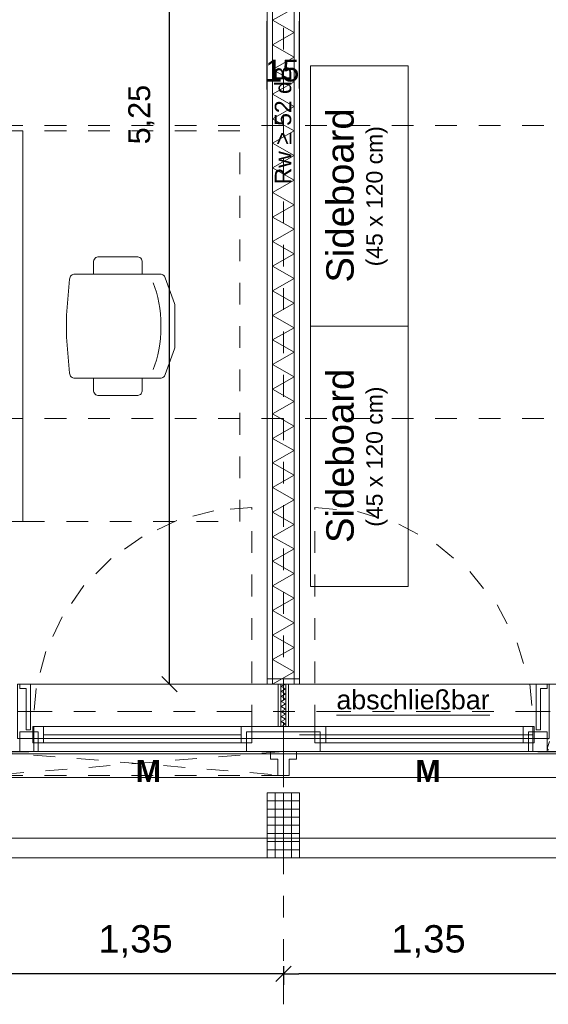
# Model space of a CAD drawing. Header units: metres. Extents: x -45.2 to 14.3, y -31.8 to 10.2.
# Tile 96 of 152: x -5.3 to -2.8, y -22.9 to -18.4. Entities that reach past the tile are written whole.
import ezdxf

# ---------------------------------------------------------------- set-up
doc = ezdxf.new("R2010")
doc.units = ezdxf.units.M
doc.header["$LTSCALE"] = 0.05
for name, pattern in [('1600.2032', [1.6, 0.8, -0.8]), ('Achsen 01', [5.291531, 3.175, -1.058062, 0.352704, -0.705764]), ('gestrichelt - 01', [2, 1, -1]), ('ISO-07 Punktiert', [0.889, 0.127, -0.762]), ('Raster 01', [2, 1, -1]), ('VW-01 Strichlinie kurz', [2, 1, -1])]:
    doc.linetypes.add(name, pattern=pattern)
doc.layers.get('0').update_dxf_attribs({"lineweight": 25})
for name, color, linetype, lineweight, true_color in [('013_Beton und Stahlbetonarbeiten-000 Brüstung', 7, 'Continuous', 9, 0xa6a6a6), ('014_Fassadenarbeiten-000 Aufsicht Betonfertigteile', 7, 'Continuous', 9, 0xc0c0c0), ('014_Fassadenarbeiten-330 mineralische Dämmung', 7, 'Continuous', 9, 0x666666), ('030_Sonnenschutzarbeiten-Bemassung', 7, 'Continuous', 13, 0xff6633), ('030_Sonnenschutzarbeiten-Grundriss', 7, 'Continuous', 13, 0x555555), ('031_Metallbauarbeiten-330 Aufsicht Metallbauarbeiten', 7, 'Continuous', 9, 0xa6a6a6), ('032_Metallarbeiten-abschließbar', 7, 'Continuous', 13, 0x444444), ('032_Metallarbeiten-Fenster', 7, 'Continuous', 13, 0x444444), ('039_Trockenbauarbeiten-340 Dämmung', 7, 'Continuous', 9, 0xc0c0c0), ('ACTES-Einrichtung Aufsicht.', 7, 'Continuous', 9, 0xa6a6a6), ('AV1-Achsen', 1, 'Achsen 01', 18, 0xff0000), ('AV1-Bewegungsfläche', 7, 'gestrichelt - 01', 9, 0xd9d9d9), ('AV1-Einrichtung', 7, 'Continuous', 9, 0xa6a6a6), ('AV1-Raster', 7, 'Raster 01', 9, 0xa6a6a6)]:
    doc.layers.add(name, color=color, linetype=linetype, lineweight=lineweight, true_color=true_color)
for name, color, linetype, lineweight in [('013_Beton und Stahlbetonarbeiten-000 Unterzüge', 7, 'ISO-07 Punktiert', 13), ('014_Fassadenarbeiten-330 Betonfertigteile vertikal', 7, 'Continuous', 9), ('027_Tischlerarbeiten-330 Innenfensterbänke', 7, 'Continuous', 9), ('030_Sonnenschutzarbeiten-Kasten+Behang', 7, 'Continuous', 5), ('030_Sonnenschutzarbeiten-Motor', 7, 'Continuous', 5), ('039_Trockenbauarbeiten-340 Gipskarton', 7, 'Continuous', 9), ('AV1-Akustikvorgaben-Trennwände', 7, 'Continuous', 5), ('AV1-Einrichtung Bemaßung', 7, 'Continuous', 9)]:
    doc.layers.add(name, color=color, linetype=linetype, lineweight=lineweight)
doc.styles.add('Arial', font='arial.ttf')
doc.styles.add('Arial (bold)', font='arialbd.ttf')

msp = doc.modelspace()

# ---------------------------------------------------------------- linework, layer by layer
at = {"color": 0, "linetype": 'ByBlock', "lineweight": -2}
for p, q in [((-4.5749, -21.475), (-4.5749, -21.4043)), ((-4.05, -22.81), (-4.1207, -22.81)), ((-4.05, -22.81), (-3.9793, -22.81))]:
    msp.add_line(p, q, dxfattribs=at)
at = {"color": 0, "linetype": 'Continuous', "lineweight": 15}
for p, q in [((-4.5395, -21.5104), (-4.6102, -21.4396)), ((-4.0146, -22.7746), (-4.0854, -22.8454)), ((-4.0854, -22.8454), (-4.0146, -22.7746))]:
    msp.add_line(p, q, dxfattribs=at)
at = {"layer": '013_Beton und Stahlbetonarbeiten-000 Brüstung'}
msp.add_lwpolyline([(-5.275, -21.725), (-5.275, -21.475), (-2.825, -21.475), (-2.825, -21.725)], close=True, dxfattribs=at)
at = {"layer": '013_Beton und Stahlbetonarbeiten-000 Unterzüge', "linetype": 'VW-01 Strichlinie kurz'}
msp.add_lwpolyline([(-5.275, -21.725), (-5.275, -21.475), (-2.825, -21.475), (-2.825, -21.725)], close=True, dxfattribs=at)
at = {"layer": '014_Fassadenarbeiten-000 Aufsicht Betonfertigteile'}
msp.add_lwpolyline([(-39.455, -21.905), (0.305, -21.905), (0.675, -22.275), (-39.825, -22.275)], close=True, dxfattribs=at)
at = {"layer": '014_Fassadenarbeiten-330 Betonfertigteile vertikal', "color": 8, "linetype": 'Continuous', "lineweight": 9, "true_color": 0x808080}
for p, q in [((-4.0875, -21.975), (-4.0875, -22.275)), ((-4.05, -21.975), (-4.05, -22.275)), ((-4.0125, -21.975), (-4.0125, -22.275))]:
    msp.add_line(p, q, dxfattribs=at)
at = {"layer": '014_Fassadenarbeiten-330 Betonfertigteile vertikal', "color": 8, "linetype": 'Continuous', "lineweight": 13, "true_color": 0x808080}
for p, q in [((-4.125, -22.0125), (-3.975, -22.0125)), ((-4.125, -22.05), (-3.975, -22.05)), ((-4.125, -22.0875), (-3.975, -22.0875)), ((-4.125, -22.125), (-3.975, -22.125)), ((-4.125, -22.1625), (-3.975, -22.1625)), ((-4.125, -22.2), (-3.975, -22.2)), ((-4.125, -22.2375), (-3.975, -22.2375))]:
    msp.add_line(p, q, dxfattribs=at)
at = {"layer": '014_Fassadenarbeiten-330 Betonfertigteile vertikal'}
msp.add_lwpolyline([(-3.975, -21.975), (-4.125, -21.975), (-4.125, -22.275), (-3.975, -22.275)], close=True, dxfattribs=at)
at = {"layer": '014_Fassadenarbeiten-330 mineralische Dämmung'}
for points in [[(-2.8277, -21.727), (-2.8294, -21.726), (-2.8312, -21.7254), (-2.8331, -21.725), (-2.835, -21.725)], [(-2.835, -21.7761), (-2.8341, -21.7744), (-2.8335, -21.7726), (-2.8333, -21.7707), (-2.8334, -21.7689), (-2.8338, -21.767), (-2.835, -21.7637)], [(-2.8288, -21.779), (-2.8303, -21.7777), (-2.8315, -21.7762), (-2.8324, -21.7745), (-2.833, -21.7727), (-2.8332, -21.7708), (-2.8332, -21.7689), (-2.8327, -21.767), (-2.8237, -21.739)]]:
    msp.add_lwpolyline(points, dxfattribs=at)
at = {"layer": '027_Tischlerarbeiten-330 Innenfensterbänke'}
for points in [[(-5.265, -21.475), (-5.265, -21.495), (-5.235, -21.495), (-5.235, -21.685), (-5.215, -21.685), (-5.215, -21.475)], [(-2.835, -21.475), (-2.835, -21.495), (-2.865, -21.495), (-2.865, -21.685), (-2.885, -21.685), (-2.885, -21.475)]]:
    msp.add_lwpolyline(points, close=True, dxfattribs=at)
at = {"layer": '030_Sonnenschutzarbeiten-Bemassung', "color": 0, "lineweight": -2}
for p, q in [((-4.05, -22.775), (-4.05, -22.86)), ((-4.05, -22.775), (-4.05, -22.86)), ((-4.1207, -22.81), (-5.3293, -22.81)), ((-2.7707, -22.81), (-3.9793, -22.81))]:
    msp.add_line(p, q, dxfattribs=at)
at = {"layer": '030_Sonnenschutzarbeiten-Grundriss', "color": 251, "true_color": 0x555555}
for points in [[(-4.05, -21.895), (-4.076, -21.895), (-4.076, -21.82), (-4.11, -21.82), (-4.11, -21.785), (-4.05, -21.785)], [(-4.05, -21.895), (-4.024, -21.895), (-4.024, -21.82), (-3.99, -21.82), (-3.99, -21.785), (-4.05, -21.785)]]:
    msp.add_lwpolyline(points, close=True, dxfattribs=at)
at = {"layer": '030_Sonnenschutzarbeiten-Kasten+Behang', "color": 1, "linetype": '1600.2032', "lineweight": 18, "true_color": 0xff0000}
for p, q in [((-4.05, -21.785), (-5.4, -21.895)), ((-5.4, -21.785), (-4.05, -21.895))]:
    msp.add_line(p, q, dxfattribs=at)
msp.add_lwpolyline([(-5.4, -21.785), (-4.05, -21.785), (-4.05, -21.895), (-5.4, -21.895)], close=True, dxfattribs=at)
at = {"layer": '030_Sonnenschutzarbeiten-Kasten+Behang', "color": 1, "linetype": 'Continuous', "lineweight": 18, "true_color": 0xff0000}
for points in [[(-4.076, -21.82), (-4.11, -21.82), (-4.11, -21.785), (-4.05, -21.785), (-4.05, -21.895), (-4.076, -21.895)], [(-4.024, -21.82), (-3.99, -21.82), (-3.99, -21.785), (-4.05, -21.785), (-4.05, -21.895), (-4.024, -21.895)]]:
    msp.add_lwpolyline(points, close=True, dxfattribs=at)
at = {"layer": '031_Metallbauarbeiten-330 Aufsicht Metallbauarbeiten'}
msp.add_lwpolyline([(-5.4, -21.795), (-2.7, -21.795), (-2.7, -22.185), (-5.4, -22.185)], close=True, dxfattribs=at)
at = {"layer": '032_Metallarbeiten-abschließbar', "color": 12, "linetype": 'Continuous', "true_color": 0xdd0000}
msp.add_line((-3.8055, -21.6178), (-3.0979, -21.6178), dxfattribs=at)
at = {"layer": '032_Metallarbeiten-Fenster', "color": 7, "lineweight": 18}
for p, q in [((-5.155, -21.7075), (-4.245, -21.7075)), ((-2.9, -21.7075), (-3.975, -21.7075)), ((-3.855, -21.7075), (-2.945, -21.7075))]:
    msp.add_line(p, q, dxfattribs=at)
at = {"layer": '032_Metallarbeiten-Fenster', "color": 7, "linetype": 'gestrichelt - 01', "lineweight": 18}
for points in [[(-4.195, -21.67), (-4.195, -20.66), (-4.195, -20.66), (-4.3704, -20.6753), (-4.5404, -20.7209), (-4.7, -20.7953), (-4.8442, -20.8963), (-4.9687, -21.0208), (-5.0697, -21.165), (-5.1441, -21.3246), (-5.1897, -21.4946), (-5.205, -21.67)], [(-3.905, -21.67), (-3.905, -20.66), (-3.905, -20.66), (-3.708, -20.6794), (-3.5185, -20.7369), (-3.3439, -20.8302), (-3.1908, -20.9558), (-3.0652, -21.1089), (-2.9719, -21.2835), (-2.9144, -21.473), (-2.895, -21.67)]]:
    msp.add_lwpolyline(points, dxfattribs=at)
at = {"layer": '032_Metallarbeiten-Fenster', "color": 7, "lineweight": 18}
for points in [[(-5.205, -21.745), (-5.155, -21.745), (-5.155, -21.67), (-5.205, -21.67)], [(-2.9, -21.67), (-2.9, -21.785), (-5.2, -21.785), (-5.2, -21.67)], [(-5.155, -21.67), (-4.245, -21.67), (-4.245, -21.745), (-5.155, -21.745)], [(-4.245, -21.745), (-4.195, -21.745), (-4.195, -21.67), (-4.245, -21.67)], [(-3.855, -21.745), (-3.905, -21.745), (-3.905, -21.67), (-3.855, -21.67)], [(-2.945, -21.67), (-3.855, -21.67), (-3.855, -21.745), (-2.945, -21.745)], [(-2.895, -21.745), (-2.945, -21.745), (-2.945, -21.67), (-2.895, -21.67)], [(-5.265, -21.785), (-5.18, -21.785), (-5.18, -21.695), (-5.265, -21.695)], [(-4.05, -21.785), (-4.22, -21.785), (-4.22, -21.695), (-4.05, -21.695)], [(-4.05, -21.785), (-3.88, -21.785), (-3.88, -21.695), (-4.05, -21.695)], [(-2.835, -21.785), (-2.92, -21.785), (-2.92, -21.695), (-2.835, -21.695)]]:
    msp.add_lwpolyline(points, close=True, dxfattribs=at)
at = {"layer": '032_Metallarbeiten-Fenster', "color": 7, "linetype": 'Continuous', "lineweight": 9}
for points in [[(-5.5769, -21.7843), (-5.2231, -21.7843), (-5.2231, -21.7863), (-5.5769, -21.7863)], [(-2.8769, -21.7843), (-2.5231, -21.7843), (-2.5231, -21.7863), (-2.8769, -21.7863)]]:
    msp.add_lwpolyline(points, close=True, dxfattribs=at)
at = {"layer": '039_Trockenbauarbeiten-340 Dämmung'}
msp.add_lwpolyline([(-4, -21.475), (-4, -16.225), (-4.1, -16.225), (-4.1, -21.475)], close=True, dxfattribs=at)
for points in [[(-4.1, -21.475), (-4, -21.4183), (-4.1, -21.3617), (-4, -21.305), (-4.1, -21.2484), (-4, -21.1917), (-4.1, -21.1351), (-4, -21.0784), (-4.1, -21.0218), (-4, -20.9651), (-4.1, -20.9084), (-4, -20.8518), (-4.1, -20.7951), (-4, -20.7385), (-4.1, -20.6818), (-4, -20.6252), (-4.1, -20.5685), (-4, -20.5119), (-4.1, -20.4552), (-4, -20.3985), (-4.1, -20.3419), (-4, -20.2852), (-4.1, -20.2286), (-4, -20.1719), (-4.1, -20.1153), (-4, -20.0586), (-4.1, -20.0019), (-4, -19.9453), (-4.1, -19.8886), (-4, -19.832), (-4.1, -19.7753), (-4, -19.7187), (-4.1, -19.662), (-4, -19.6054), (-4.1, -19.5487), (-4, -19.492), (-4.1, -19.4354), (-4, -19.3787), (-4.1, -19.3221), (-4, -19.2654), (-4.1, -19.2088), (-4, -19.1521), (-4.1, -19.0955), (-4, -19.0388), (-4.1, -18.9821), (-4, -18.9255), (-4.1, -18.8688), (-4, -18.8122), (-4.1, -18.7555), (-4, -18.6989), (-4.1, -18.6422), (-4, -18.5856), (-4.1, -18.5289), (-4, -18.4722), (-4.1, -18.4156), (-4, -18.3589)], [(-4.06, -21.67), (-4.04, -21.6585), (-4.06, -21.6469), (-4.04, -21.6354), (-4.06, -21.6238), (-4.04, -21.6123), (-4.06, -21.6007), (-4.04, -21.5892), (-4.06, -21.5776), (-4.04, -21.5661), (-4.06, -21.5545), (-4.04, -21.543), (-4.06, -21.5314), (-4.04, -21.5199), (-4.06, -21.5083), (-4.04, -21.4968), (-4.06, -21.4852), (-4.0423, -21.475)]]:
    msp.add_lwpolyline(points, dxfattribs=at)
at = {"layer": '039_Trockenbauarbeiten-340 Gipskarton'}
for points in [[(-4.1, -16.225), (-4.125, -16.225), (-4.125, -21.475), (-4.1, -21.475)], [(-3.975, -16.225), (-4, -16.225), (-4, -21.475), (-3.975, -21.475)], [(-3.975, -21.475), (-3.975, -21.45), (-4.125, -21.45), (-4.125, -21.475)], [(-4.0735, -21.475), (-4.061, -21.475), (-4.061, -21.67), (-4.0735, -21.67)], [(-4.039, -21.475), (-4.0265, -21.475), (-4.0265, -21.67), (-4.039, -21.67)]]:
    msp.add_lwpolyline(points, close=True, dxfattribs=at)
at = {"layer": 'ACTES-Einrichtung Aufsicht.'}
for points in [[(-4.7, -19.585), (-4.925, -19.585), (-4.925, -19.53), (-4.925, -19.53), (-4.9245, -19.5251), (-4.9231, -19.5204), (-4.9208, -19.5161), (-4.9177, -19.5123), (-4.9139, -19.5092), (-4.9096, -19.5069), (-4.9049, -19.5055), (-4.9, -19.505), (-4.725, -19.505), (-4.725, -19.505), (-4.7201, -19.5055), (-4.7154, -19.5069), (-4.7111, -19.5092), (-4.7073, -19.5123), (-4.7042, -19.5161), (-4.7019, -19.5204), (-4.7005, -19.5251), (-4.7, -19.53)], [(-4.6176, -20.065), (-5.0105, -20.065), (-5.0105, -20.065), (-5.0151, -20.0646), (-5.0195, -20.0633), (-5.0237, -20.0612), (-5.0274, -20.0584), (-5.0305, -20.055), (-5.0329, -20.0511), (-5.0345, -20.0467), (-5.0354, -20.0422), (-5.05, -19.875), (-5.05, -19.775), (-5.0354, -19.6078), (-5.0354, -19.6078), (-5.0345, -19.6033), (-5.0329, -19.5989), (-5.0305, -19.595), (-5.0274, -19.5916), (-5.0237, -19.5888), (-5.0195, -19.5867), (-5.0151, -19.5854), (-5.0105, -19.585), (-4.6176, -19.585), (-4.6176, -19.585), (-4.6133, -19.5854), (-4.609, -19.5865), (-4.6051, -19.5884), (-4.6015, -19.5909), (-4.5984, -19.594), (-4.5959, -19.5976), (-4.5941, -19.6016), (-4.5515, -19.7209), (-4.5515, -19.7209), (-4.5504, -19.7251), (-4.55, -19.7293), (-4.55, -19.9207), (-4.55, -19.9207), (-4.5504, -19.9249), (-4.5515, -19.9291), (-4.5941, -20.0484), (-4.5941, -20.0484), (-4.5959, -20.0524), (-4.5984, -20.056), (-4.6015, -20.0591), (-4.6051, -20.0616), (-4.609, -20.0635), (-4.6133, -20.0646)], [(-4.925, -20.065), (-4.7, -20.065), (-4.7, -20.12), (-4.7, -20.12), (-4.7004, -20.1243), (-4.7015, -20.1286), (-4.7033, -20.1325), (-4.7058, -20.1361), (-4.7089, -20.1392), (-4.7125, -20.1417), (-4.7164, -20.1435), (-4.7207, -20.1446), (-4.725, -20.145), (-4.9, -20.145), (-4.9, -20.145), (-4.9049, -20.1445), (-4.9096, -20.1431), (-4.9139, -20.1408), (-4.9177, -20.1377), (-4.9208, -20.1339), (-4.9231, -20.1296), (-4.9245, -20.1249), (-4.925, -20.12)]]:
    msp.add_lwpolyline(points, close=True, dxfattribs=at)
for points in [[(-4.6146, -19.825), (-4.6152, -19.7964), (-4.6169, -19.7688), (-4.6196, -19.7423), (-4.6235, -19.7167), (-4.6285, -19.6923), (-4.6345, -19.6688), (-4.6417, -19.6464), (-4.65, -19.625)], [(-4.6146, -19.825), (-4.6152, -19.8536), (-4.6169, -19.8812), (-4.6196, -19.9077), (-4.6235, -19.9333), (-4.6285, -19.9577), (-4.6345, -19.9812), (-4.6417, -20.0036), (-4.65, -20.025)]]:
    msp.add_lwpolyline(points, dxfattribs=at)
at = {"layer": 'AV1-Achsen'}
msp.add_line((-43.35, -21.6), (4.2, -21.6), dxfattribs=at)
at = {"layer": 'AV1-Bewegungsfläche'}
msp.add_lwpolyline([(-4.25, -20.725), (-4.25, -18.925), (-5.25, -18.925), (-5.25, -20.725)], close=True, dxfattribs=at)
at = {"layer": 'AV1-Einrichtung'}
for points in [[(-3.925, -18.625), (-3.475, -18.625), (-3.475, -19.825), (-3.925, -19.825)], [(-5.25, -20.725), (-6.05, -20.725), (-6.05, -18.925), (-5.25, -18.925)], [(-3.925, -19.825), (-3.475, -19.825), (-3.475, -21.025), (-3.925, -21.025)]]:
    msp.add_lwpolyline(points, close=True, dxfattribs=at)
at = {"layer": 'AV1-Einrichtung Bemaßung', "color": 0, "lineweight": -2}
for p, q in [((-4.5749, -21.4043), (-4.5749, -16.2957)), ((-4.125, -18.7339), (-4.125, -18.42)), ((-4.125, -18.7339), (-4.125, -18.42)), ((-3.975, -18.7302), (-3.975, -18.42)), ((-3.975, -18.7302), (-3.975, -18.42)), ((-4.625, -21.475), (-4.6249, -21.475))]:
    msp.add_line(p, q, dxfattribs=at)
at = {"layer": 'AV1-Einrichtung Bemaßung'}
msp.add_lwpolyline([(-3.975, -16.225), (-0.125, -16.225), (-0.125, -21.475), (-3.975, -21.475)], close=True, dxfattribs=at)
at = {"layer": 'AV1-Raster'}
for p, q in [((-4.05, -22.95), (-4.05, 1.35)), ((1.35, -18.9), (-40.5, -18.9)), ((1.35, -20.25), (-40.5, -20.25))]:
    msp.add_line(p, q, dxfattribs=at)
at = {"layer": 'Defpoints', "color": 0, "lineweight": 0}
for p, q in [((-4.125, -21.475), (-4.125, -21.475)), ((-4.125, -21.475), (-4.125, -21.475)), ((-4.125, -21.475), (-4.125, -21.475)), ((-3.975, -21.475), (-3.975, -21.475)), ((-3.975, -21.475), (-3.975, -21.475)), ((-4.125, -22.275), (-4.125, -22.275)), ((-4.125, -22.275), (-4.125, -22.275)), ((-4.05, -22.275), (-4.05, -22.275)), ((-4.05, -22.275), (-4.05, -22.275)), ((-3.975, -22.275), (-3.975, -22.275)), ((-3.975, -22.275), (-3.975, -22.275)), ((-4.05, -22.81), (-4.05, -22.81))]:
    msp.add_line(p, q, dxfattribs=at)

# ---------------------------------------------------------------- texts
at = {"layer": '030_Sonnenschutzarbeiten-Bemassung', "color": 0, "char_height": 0.12609, "attachment_point": 7, "style": 'Arial'}
for insert in [(-4.9025, -22.7348), (-3.5525, -22.7348)]:
    msp.add_mtext('1,35', dxfattribs=dict(at, insert=insert))
at = {"layer": '030_Sonnenschutzarbeiten-Motor', "color": 255, "char_height": 0.1009, "attachment_point": 7, "style": 'Arial (bold)'}
for insert in [(-4.7308, -21.9254), (-3.4428, -21.9254)]:
    msp.add_mtext('M', dxfattribs=dict(at, insert=insert))
at = {"layer": '032_Metallarbeiten-abschließbar', "color": 12, "true_color": 0xdd0000, "insert": (-3.8055, -21.5917), "char_height": 0.088263, "attachment_point": 7, "style": 'Arial'}
msp.add_mtext('abschließbar', dxfattribs=at)
at = {"layer": 'AV1-Akustikvorgaben-Trennwände', "insert": (-4.0127, -19.1713), "char_height": 0.07565, "attachment_point": 7, "rotation": 90, "style": 'Arial'}
msp.add_mtext('Rw ≥ 52 dB', dxfattribs=at)
at = {"layer": 'AV1-Einrichtung', "attachment_point": 7, "rotation": 90, "style": 'Arial'}
for s, insert, char_height in [('Sideboard', (-3.7242, -19.6241), 0.12609), ('(45 x 120 cm)', (-3.5698, -19.5493), 0.075654), ('Sideboard', (-3.7242, -20.8241), 0.12609), ('(45 x 120 cm)', (-3.5698, -20.7493), 0.075654)]:
    msp.add_mtext(s, dxfattribs=dict(at, insert=insert, char_height=char_height))
at = {"layer": 'AV1-Einrichtung Bemaßung', "color": 0, "insert": (-4.1332, -18.6991), "char_height": 0.10087, "attachment_point": 7, "style": 'Arial'}
msp.add_mtext('15', dxfattribs=at)
at = {"layer": 'AV1-Einrichtung Bemaßung', "color": 0, "insert": (-4.645, -18.9872), "char_height": 0.10087, "attachment_point": 7, "rotation": 90, "style": 'Arial'}
msp.add_mtext('5,25', dxfattribs=at)

doc.saveas('drawing.dxf')
